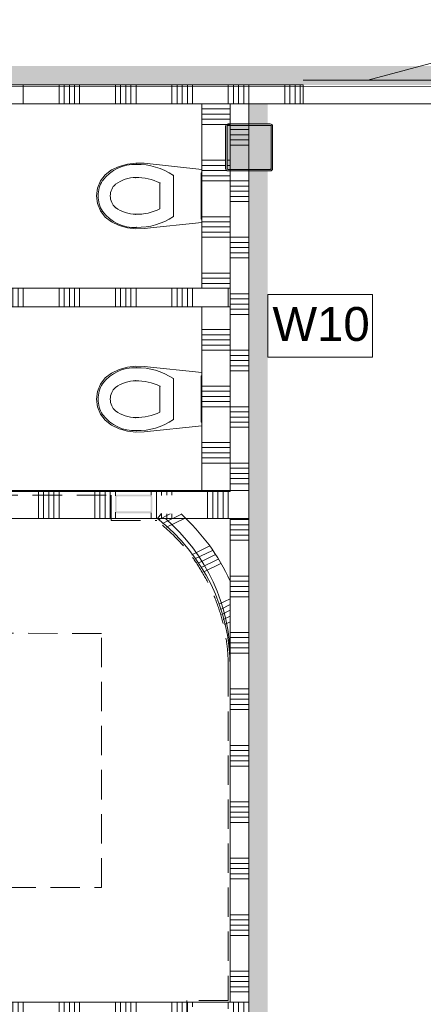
# Model space of a CAD drawing. Header units: millimetres. Extents: x -850 to 154668, y -80343 to 71019.
# Tile 75 of 147: x 48391 to 50537, y 21424 to 26657. Entities that reach past the tile are written whole.
import ezdxf

# ---------------------------------------------------------------- set-up
doc = ezdxf.new("R2010")
doc.units = ezdxf.units.MM
doc.header["$MEASUREMENT"] = 0
doc.linetypes.add('B0701', pattern=[234.119993, 155.999994, -78.119999])
for name, color, linetype in [('Info Wandafwerking aanduiding', 7, 'Continuous'), ('Info Wandafwerking aanduiding Doorsnede-arcering', 7, 'Continuous'), ('New_# trashcan Laagscheidingslijnen', 7, 'Continuous'), ('New_22 NC Binnenwanden', 7, 'Continuous'), ('New_22 NC Binnenwanden Deuren', 7, 'Continuous'), ('New_22 NC Binnenwanden Doorsnede-arcering', 7, 'Continuous'), ('New_22 NC Binnenwanden Laagscheidingslijnen', 7, 'Continuous'), ('New_24 Trappen', 7, 'Continuous'), ('New_74 Sanitair', 7, 'Continuous'), ('New_Z Ruimtefuncties Zone omranding', 7, 'Continuous'), ('S-COLS-____-OTLN.RVT S', 7, 'Continuous'), ('S-COLS-____-OTLN.RVT S 2D arcering', 7, 'Continuous'), ('S-COLS-____-OTLN.RVT S Doorsnede-arcering', 7, 'Continuous')]:
    doc.layers.add(name, color=color, linetype=linetype)
doc.styles.add('GENERATED_STYLE_1', font='arial.ttf')
doc.linetypes.add('Regenwater', pattern='A,0,[1,UO-720 _wandafwerkingen BG_2022-06-211.Shx,S=11.404762,R=0,X=0,Y=0.005006],-1499.5,0', length=1499.5)

# ---------------------------------------------------------------- blocks, each defined once
blk = doc.blocks.new('*X96')
at = {"layer": 'New_22 NC Binnenwanden Doorsnede-arcering', "color": 254, "linetype": 'Continuous', "lineweight": 0, "true_color": 0xe9ebeb}
for p, q in [((49360, 25009.7), (49510, 25009.7)), ((49360, 24982.3), (49510, 24982.3)), ((49360, 24954.9), (49510, 24954.9)), ((49360, 24927.4), (49510, 24927.4)), ((49360, 24900), (49510, 24900)), ((49360, 24709.7), (49510, 24709.7)), ((49360, 24682.3), (49510, 24682.3)), ((49360, 24654.9), (49510, 24654.9)), ((49360, 24627.4), (49510, 24627.4)), ((49360, 24600), (49510, 24600)), ((49360, 24409.7), (49510, 24409.7)), ((49360, 24382.3), (49510, 24382.3)), ((49360, 24354.9), (49510, 24354.9)), ((49360, 24327.4), (49510, 24327.4)), ((49360, 24300), (49510, 24300))]:
    blk.add_line(p, q, dxfattribs=at)
blk = doc.blocks.new('*X97')
at = {"layer": 'New_22 NC Binnenwanden Doorsnede-arcering', "color": 254, "linetype": 'Continuous', "lineweight": 0, "true_color": 0xe9ebeb}
for p, q in [((49360, 26209.7), (49510, 26209.7)), ((49360, 26182.3), (49510, 26182.3)), ((49360, 26154.9), (49510, 26154.9)), ((49360, 26127.4), (49510, 26127.4)), ((49360, 26100), (49510, 26100)), ((49360, 25909.7), (49485, 25909.7)), ((49360, 25882.3), (49485, 25882.3)), ((49360, 25854.9), (49489.6, 25854.9)), ((49360, 25827.4), (49510, 25827.4)), ((49360, 25800), (49510, 25800)), ((49360, 25609.7), (49510, 25609.7)), ((49360, 25582.3), (49510, 25582.3)), ((49360, 25554.9), (49510, 25554.9)), ((49360, 25527.4), (49510, 25527.4)), ((49360, 25500), (49510, 25500)), ((49360, 25309.7), (49510, 25309.7)), ((49360, 25282.3), (49510, 25282.3)), ((49360, 25254.9), (49510, 25254.9))]:
    blk.add_line(p, q, dxfattribs=at)
blk = doc.blocks.new('*X98')
at = {"layer": 'New_22 NC Binnenwanden Doorsnede-arcering', "color": 254, "linetype": 'Continuous', "lineweight": 0, "true_color": 0xe9ebeb}
for p, q in [((49493, 25909.7), (49510, 25909.7)), ((49493, 25882.3), (49510, 25882.3))]:
    blk.add_line(p, q, dxfattribs=at)
blk = doc.blocks.new('Wall_11_1', base_point=(49360, 24150))
at = {"layer": 'New_22 NC Binnenwanden', "color": 8, "linetype": 'Continuous', "lineweight": 0, "true_color": 0x778488}
for p, q in [((49510, 25230), (49360, 25230)), ((49510, 25130), (49360, 25130))]:
    blk.add_line(p, q, dxfattribs=at)
at = {"layer": 'New_22 NC Binnenwanden', "color": 8, "linetype": 'Continuous', "lineweight": 0, "true_color": 0x778488, "flags": 128}
for points in [[(49510, 26210), (49360, 26210)], [(49360, 26210), (49360, 25230)], [(49510, 26100), (49510, 26210)], [(49510, 25858), (49510, 26092)], [(49510, 25230), (49510, 25850)], [(49360, 25130), (49360, 24150)], [(49510, 24150), (49510, 25130)], [(49360, 24150), (49510, 24150)]]:
    blk.add_lwpolyline(points, dxfattribs=at)
at = {"layer": 'New_22 NC Binnenwanden', "color": 8, "lineweight": 0, "true_color": 0x778488}
for name in ['*X97', '*X98', '*X96']:
    blk.add_blockref(name, (0, 0), dxfattribs=at)
blk = doc.blocks.new('*X111')
at = {"layer": 'New_22 NC Binnenwanden Doorsnede-arcering', "color": 254, "linetype": 'Continuous', "lineweight": 0, "true_color": 0xe9ebeb}
for p, q in [((44400, 21435), (44400, 21398.3)), ((44427.4, 21435), (44427.4, 21398.3)), ((44454.9, 21435), (44454.9, 21398.3)), ((44482.3, 21435), (44482.3, 21398.3)), ((44509.7, 21435), (44509.7, 21398.3)), ((44700, 21435), (44700, 21398.3)), ((44727.4, 21435), (44727.4, 21398.3)), ((44754.9, 21435), (44754.9, 21398.3)), ((44782.3, 21435), (44782.3, 21398.3)), ((44809.7, 21435), (44809.7, 21398.3)), ((45000, 21435), (45000, 21398.3)), ((45027.4, 21435), (45027.4, 21398.3)), ((45054.9, 21435), (45054.9, 21398.3)), ((45082.3, 21435), (45082.3, 21398.3)), ((45109.7, 21435), (45109.7, 21398.3)), ((45300, 21435), (45300, 21398.3)), ((45327.4, 21435), (45327.4, 21398.3)), ((45354.9, 21435), (45354.9, 21398.3)), ((45382.3, 21435), (45382.3, 21398.3)), ((45409.7, 21435), (45409.7, 21398.3)), ((45600, 21435), (45600, 21398.3)), ((45627.4, 21435), (45627.4, 21398.3)), ((45654.9, 21435), (45654.9, 21398.3)), ((45682.3, 21435), (45682.3, 21398.3)), ((45709.7, 21435), (45709.7, 21398.3)), ((45900, 21435), (45900, 21398.3)), ((45927.4, 21435), (45927.4, 21398.3)), ((45954.9, 21435), (45954.9, 21398.3)), ((45982.3, 21435), (45982.3, 21398.3)), ((46009.7, 21435), (46009.7, 21398.3)), ((46200, 21435), (46200, 21398.3)), ((46227.4, 21435), (46227.4, 21398.3)), ((46254.9, 21435), (46254.9, 21398.3)), ((46282.3, 21435), (46282.3, 21398.3)), ((46309.7, 21435), (46309.7, 21398.3)), ((46500, 21435), (46500, 21398.3)), ((46527.4, 21435), (46527.4, 21398.3)), ((46554.9, 21435), (46554.9, 21398.3)), ((46582.3, 21435), (46582.3, 21398.3)), ((46609.7, 21435), (46609.7, 21398.3)), ((46800, 21435), (46800, 21398.3)), ((46827.4, 21435), (46827.4, 21398.3)), ((46854.9, 21435), (46854.9, 21398.3)), ((46882.3, 21435), (46882.3, 21398.3)), ((46909.7, 21435), (46909.7, 21398.3)), ((47100, 21435), (47100, 21398.3)), ((47127.4, 21435), (47127.4, 21398.3)), ((47154.9, 21435), (47154.9, 21398.3)), ((47182.3, 21435), (47182.3, 21398.3)), ((47209.7, 21435), (47209.7, 21398.3)), ((47400, 21435), (47400, 21398.3)), ((47427.4, 21435), (47427.4, 21398.3)), ((47454.9, 21435), (47454.9, 21398.3)), ((47482.3, 21435), (47482.3, 21398.3)), ((47509.7, 21435), (47509.7, 21398.3)), ((47700, 21435), (47700, 21398.3)), ((47727.4, 21435), (47727.4, 21398.3)), ((47754.9, 21435), (47754.9, 21398.3)), ((47782.3, 21435), (47782.3, 21398.3)), ((47809.7, 21435), (47809.7, 21398.3)), ((48000, 21435), (48000, 21398.3)), ((48027.4, 21435), (48027.4, 21413)), ((48054.9, 21435), (48054.9, 21413)), ((48082.3, 21435), (48082.3, 21413)), ((48109.7, 21435), (48109.7, 21413)), ((48300, 21435), (48300, 21398.3)), ((48327.4, 21435), (48327.4, 21398.3)), ((48354.9, 21435), (48354.9, 21398.3)), ((48382.3, 21435), (48382.3, 21398.3)), ((48409.7, 21435), (48409.7, 21398.3)), ((48600, 21435), (48600, 21398.3)), ((48627.4, 21435), (48627.4, 21398.3)), ((48654.9, 21435), (48654.9, 21398.3)), ((48682.3, 21435), (48682.3, 21398.3)), ((48709.7, 21435), (48709.7, 21398.3)), ((48900, 21435), (48900, 21398.3)), ((48927.4, 21435), (48927.4, 21398.3)), ((48954.9, 21435), (48954.9, 21398.3)), ((48982.3, 21435), (48982.3, 21398.3)), ((49009.7, 21435), (49009.7, 21398.3)), ((49200, 21435), (49200, 21398.3)), ((49227.4, 21435), (49227.4, 21398.3)), ((49254.9, 21435), (49254.9, 21398.3)), ((49282.3, 21435), (49282.3, 21398.3)), ((49309.7, 21435), (49309.7, 21410.6)), ((49500, 21435), (49500, 21399.2)), ((49527.4, 21435), (49527.4, 21398.3)), ((49554.9, 21435), (49554.9, 21398.3)), ((49582.3, 21435), (49582.3, 21398.3)), ((49609.7, 21435), (49609.7, 21434.6)), ((44400, 21398.3), (44400, 21285)), ((44427.4, 21398.3), (44427.4, 21285)), ((44454.9, 21398.3), (44454.9, 21285)), ((44482.3, 21398.3), (44482.3, 21285)), ((44509.7, 21398.3), (44509.7, 21285)), ((44700, 21398.3), (44700, 21285)), ((44727.4, 21398.3), (44727.4, 21285)), ((44754.9, 21398.3), (44754.9, 21285)), ((44782.3, 21398.3), (44782.3, 21285)), ((44809.7, 21398.3), (44809.7, 21285)), ((45000, 21398.3), (45000, 21285)), ((45027.4, 21398.3), (45027.4, 21285)), ((45054.9, 21398.3), (45054.9, 21285)), ((45082.3, 21398.3), (45082.3, 21285)), ((45109.7, 21398.3), (45109.7, 21285)), ((45300, 21398.3), (45300, 21285)), ((45327.4, 21398.3), (45327.4, 21285)), ((45354.9, 21398.3), (45354.9, 21285)), ((45382.3, 21398.3), (45382.3, 21285)), ((45409.7, 21398.3), (45409.7, 21285)), ((45600, 21398.3), (45600, 21385)), ((45627.4, 21398.3), (45627.4, 21385)), ((45654.9, 21398.3), (45654.9, 21385)), ((45682.3, 21398.3), (45682.3, 21385)), ((45709.7, 21398.3), (45709.7, 21385)), ((45900, 21398.3), (45900, 21285)), ((45927.4, 21398.3), (45927.4, 21285)), ((45954.9, 21398.3), (45954.9, 21285)), ((45982.3, 21398.3), (45982.3, 21285)), ((46009.7, 21398.3), (46009.7, 21285)), ((46200, 21398.3), (46200, 21285)), ((46227.4, 21398.3), (46227.4, 21285)), ((46254.9, 21398.3), (46254.9, 21285)), ((46282.3, 21398.3), (46282.3, 21285)), ((46309.7, 21398.3), (46309.7, 21285)), ((46500, 21398.3), (46500, 21285)), ((46527.4, 21398.3), (46527.4, 21285)), ((46554.9, 21398.3), (46554.9, 21285)), ((46582.3, 21398.3), (46582.3, 21285)), ((46609.7, 21398.3), (46609.7, 21285)), ((46800, 21398.3), (46800, 21285)), ((46827.4, 21398.3), (46827.4, 21285)), ((46854.9, 21398.3), (46854.9, 21285)), ((46882.3, 21398.3), (46882.3, 21285)), ((46909.7, 21398.3), (46909.7, 21285)), ((47100, 21398.3), (47100, 21285)), ((47127.4, 21398.3), (47127.4, 21285)), ((47154.9, 21398.3), (47154.9, 21285)), ((47182.3, 21398.3), (47182.3, 21285)), ((47209.7, 21398.3), (47209.7, 21285)), ((47400, 21398.3), (47400, 21285)), ((47427.4, 21398.3), (47427.4, 21285)), ((47454.9, 21398.3), (47454.9, 21285)), ((47482.3, 21398.3), (47482.3, 21285)), ((47509.7, 21398.3), (47509.7, 21285)), ((47700, 21398.3), (47700, 21285)), ((47727.4, 21398.3), (47727.4, 21285)), ((47754.9, 21398.3), (47754.9, 21285)), ((47782.3, 21398.3), (47782.3, 21285)), ((47809.7, 21398.3), (47809.7, 21285)), ((48000, 21398.3), (48000, 21285)), ((48300, 21398.3), (48300, 21285)), ((48327.4, 21398.3), (48327.4, 21285)), ((48354.9, 21398.3), (48354.9, 21285)), ((48382.3, 21398.3), (48382.3, 21285)), ((48409.7, 21398.3), (48409.7, 21285)), ((48600, 21398.3), (48600, 21285)), ((48627.4, 21398.3), (48627.4, 21285)), ((48654.9, 21398.3), (48654.9, 21285)), ((48682.3, 21398.3), (48682.3, 21285)), ((48709.7, 21398.3), (48709.7, 21285)), ((48900, 21398.3), (48900, 21285)), ((48927.4, 21398.3), (48927.4, 21285)), ((48954.9, 21398.3), (48954.9, 21285)), ((48982.3, 21398.3), (48982.3, 21285)), ((49009.7, 21398.3), (49009.7, 21285)), ((49200, 21398.3), (49200, 21285)), ((49227.4, 21398.3), (49227.4, 21285)), ((49254.9, 21398.3), (49254.9, 21285)), ((49282.3, 21398.3), (49282.3, 21285)), ((49527.4, 21398.3), (49527.4, 21311.2)), ((49554.9, 21398.3), (49554.9, 21352.3)), ((49582.3, 21398.3), (49582.3, 21393.5)), ((48027.4, 21310), (48027.4, 21285)), ((48054.9, 21310), (48054.9, 21285)), ((48082.3, 21310), (48082.3, 21285)), ((48109.7, 21310), (48109.7, 21285)), ((49309.7, 21312.2), (49309.7, 21285)), ((49500, 21325), (49500, 21285))]:
    blk.add_line(p, q, dxfattribs=at)
blk = doc.blocks.new('*X113')
at = {"layer": 'New_22 NC Binnenwanden Doorsnede-arcering', "color": 254, "linetype": 'Continuous', "lineweight": 0, "true_color": 0xe9ebeb}
for p, q in [((49609.7, 21434.6), (49609.7, 21398.3)), ((49554.9, 21352.3), (49554.9, 21285)), ((49582.3, 21393.5), (49582.3, 21285)), ((49609.7, 21398.3), (49609.7, 21285)), ((49527.4, 21311.2), (49527.4, 21285))]:
    blk.add_line(p, q, dxfattribs=at)
blk = doc.blocks.new('Wall_15_1', base_point=(44100, 21435))
at = {"layer": 'New_22 NC Binnenwanden', "color": 8, "linetype": 'Continuous', "lineweight": 0, "true_color": 0x778488, "flags": 128}
for points in [[(49610, 21435), (44275, 21435)], [(49610, 21435), (49610, 21285)]]:
    blk.add_lwpolyline(points, dxfattribs=at)
at = {"layer": 'New_22 NC Binnenwanden', "color": 8, "lineweight": 0, "true_color": 0x778488}
for name in ['*X111', '*X113']:
    blk.add_blockref(name, (0, 0), dxfattribs=at)
blk = doc.blocks.new('*X194')
at = {"layer": 'New_22 NC Binnenwanden Doorsnede-arcering', "color": 254, "linetype": 'Continuous', "lineweight": 0, "true_color": 0xe9ebeb}
for p, q in [((49191.5, 24030), (49129.1, 23999.4)), ((49250.4, 24028.3), (49150.5, 23979.4)), ((49270.4, 24007.5), (49172, 23959.4)), ((49399, 23858.6), (49306.2, 23813.2)), ((49415.4, 23836.2), (49322.8, 23790.8)), ((49431.9, 23813.7), (49339.4, 23768.4)), ((49446.5, 23790.3), (49356, 23746)), ((49459.6, 23766.2), (49370.3, 23722.4)), ((49510, 23579), (49450.4, 23549.8)), ((49510, 23548.4), (49457.9, 23522.9)), ((49510, 23517.9), (49465.5, 23496.1)), ((49510, 23487.3), (49473, 23469.2)), ((49510, 23456.8), (49480.5, 23442.4)), ((49510, 23244.9), (49507.4, 23243.7))]:
    blk.add_line(p, q, dxfattribs=at)
blk = doc.blocks.new('Wall_41_1', base_point=(49510, 23215))
at = {"layer": 'New_22 NC Binnenwanden', "color": 8, "linetype": 'Continuous', "lineweight": 0, "true_color": 0x778488, "flags": 128}
for points in [[(49144.6, 24032.7), (49123.1, 24005)], [(49510, 23673.3), (49510, 23215)]]:
    blk.add_lwpolyline(points, dxfattribs=at)
at = {"layer": 'New_22 NC Binnenwanden', "color": 8, "linetype": 'Continuous', "lineweight": 0, "true_color": 0x778488}
for radius, start, end in [(1100, 24.6198, 47.8091), (1000, 0, 52.1858)]:
    blk.add_arc((48510, 23215), radius, start, end, dxfattribs=at)
at = {"layer": 'New_22 NC Binnenwanden', "color": 8, "lineweight": 0, "true_color": 0x778488}
blk.add_blockref('*X194', (0, 0), dxfattribs=at)
blk = doc.blocks.new('Stair_7_1')
at = {"layer": 'New_24 Trappen', "color": 7, "linetype": 'B0701', "lineweight": 0}
for p, q in [((48225.8, 24130), (48876.4, 24130)), ((48876.4, 24130), (48876.4, 23995)), ((48876.4, 23995), (49119.6, 23995)), ((48825.9, 23395.4), (48085.9, 23395.5)), ((48825.8, 22045), (48825.9, 23395.4)), ((49500, 23215), (49500, 21445)), ((48085.9, 22045), (48825.8, 22045)), ((49500, 21445), (49280, 21445)), ((49280, 21445), (49280, 21310))]:
    blk.add_line(p, q, dxfattribs=at)
blk.add_arc((48510.1, 23215), 989.9, 0, 51.9947, dxfattribs=at)
blk = doc.blocks.new('*X307')
at = {"layer": 'New_22 NC Binnenwanden Doorsnede-arcering', "color": 254, "linetype": 'Continuous', "lineweight": 0, "true_color": 0xe9ebeb}
for p, q in [((49572.7, 25800), (49510, 25800)), ((49610, 25800), (49572.7, 25800)), ((49572.7, 25772.6), (49510, 25772.6)), ((49572.7, 25745.1), (49510, 25745.1)), ((49610, 25772.6), (49572.7, 25772.6)), ((49610, 25745.1), (49572.7, 25745.1)), ((49572.7, 25717.7), (49510, 25717.7)), ((49610, 25717.7), (49572.7, 25717.7)), ((49572.7, 25690.3), (49510, 25690.3)), ((49610, 25690.3), (49572.7, 25690.3)), ((49572.7, 25500), (49510, 25500)), ((49610, 25500), (49572.7, 25500)), ((49572.7, 25472.6), (49510, 25472.6)), ((49572.7, 25445.1), (49510, 25445.1)), ((49610, 25472.6), (49572.7, 25472.6)), ((49610, 25445.1), (49572.7, 25445.1)), ((49572.7, 25417.7), (49510, 25417.7)), ((49572.7, 25390.3), (49510, 25390.3)), ((49610, 25417.7), (49572.7, 25417.7)), ((49610, 25390.3), (49572.7, 25390.3)), ((49572.7, 25200), (49510, 25200)), ((49572.7, 25172.6), (49510, 25172.6)), ((49610, 25200), (49572.7, 25200)), ((49610, 25172.6), (49572.7, 25172.6)), ((49572.7, 25145.1), (49510, 25145.1)), ((49572.7, 25117.7), (49510, 25117.7)), ((49610, 25145.1), (49572.7, 25145.1)), ((49610, 25117.7), (49572.7, 25117.7)), ((49572.7, 25090.3), (49510, 25090.3)), ((49610, 25090.3), (49572.7, 25090.3)), ((49572.7, 24900), (49510, 24900)), ((49572.7, 24872.6), (49510, 24872.6)), ((49610, 24900), (49572.7, 24900)), ((49610, 24872.6), (49572.7, 24872.6)), ((49572.7, 24845.1), (49510, 24845.1)), ((49572.7, 24817.7), (49510, 24817.7)), ((49610, 24845.1), (49572.7, 24845.1)), ((49610, 24817.7), (49572.7, 24817.7)), ((49572.7, 24790.3), (49510, 24790.3)), ((49610, 24790.3), (49572.7, 24790.3)), ((49572.7, 24600), (49510, 24600)), ((49610, 24600), (49572.7, 24600)), ((49572.7, 24572.6), (49510, 24572.6)), ((49572.7, 24545.1), (49510, 24545.1)), ((49610, 24572.6), (49572.7, 24572.6)), ((49610, 24545.1), (49572.7, 24545.1)), ((49572.7, 24517.7), (49510, 24517.7)), ((49572.7, 24490.3), (49510, 24490.3)), ((49610, 24517.7), (49572.7, 24517.7)), ((49610, 24490.3), (49572.7, 24490.3)), ((49572.7, 24300), (49510, 24300)), ((49610, 24300), (49572.7, 24300)), ((49572.7, 24272.6), (49510, 24272.6)), ((49572.7, 24245.1), (49510, 24245.1)), ((49610, 24272.6), (49572.7, 24272.6)), ((49610, 24245.1), (49572.7, 24245.1)), ((49572.7, 24217.7), (49510, 24217.7)), ((49572.7, 24190.3), (49510, 24190.3)), ((49610, 24217.7), (49572.7, 24217.7)), ((49610, 24190.3), (49572.7, 24190.3))]:
    blk.add_line(p, q, dxfattribs=at)
blk = doc.blocks.new('*X309')
at = {"layer": 'New_22 NC Binnenwanden Doorsnede-arcering', "color": 254, "linetype": 'Continuous', "lineweight": 0, "true_color": 0xe9ebeb}
for p, q in [((49572.7, 26072.6), (49510, 26072.6)), ((49610, 26072.6), (49572.7, 26072.6)), ((49572.7, 26045.1), (49510, 26045.1)), ((49572.7, 26017.7), (49510, 26017.7)), ((49610, 26045.1), (49572.7, 26045.1)), ((49610, 26017.7), (49572.7, 26017.7)), ((49572.7, 25990.3), (49510, 25990.3)), ((49610, 25990.3), (49572.7, 25990.3))]:
    blk.add_line(p, q, dxfattribs=at)
blk = doc.blocks.new('*X310')
at = {"layer": 'New_22 NC Binnenwanden Doorsnede-arcering', "color": 254, "linetype": 'Continuous', "lineweight": 0, "true_color": 0xe9ebeb}
for p, q in [((49572.7, 24000), (49510, 24000)), ((49610, 24000), (49572.7, 24000))]:
    blk.add_line(p, q, dxfattribs=at)
blk = doc.blocks.new('Wall_73_1', base_point=(49510, 23985))
at = {"layer": 'New_22 NC Binnenwanden', "color": 8, "linetype": 'Continuous', "lineweight": 0, "true_color": 0x778488, "flags": 128}
for points in [[(49510, 26210), (49610, 26210)], [(49510, 26210), (49510, 26100)], [(49610, 26100), (49610, 26210)], [(49510, 26092), (49510, 25858)], [(49610, 25858), (49610, 26092)], [(49510, 25850), (49510, 24155)], [(49610, 23985), (49610, 25850)], [(49510, 24005), (49510, 23985)]]:
    blk.add_lwpolyline(points, dxfattribs=at)
at = {"layer": 'New_22 NC Binnenwanden Laagscheidingslijnen', "color": 8, "linetype": 'Continuous', "lineweight": 0, "true_color": 0x778488}
for p, q in [((49610, 24155), (49510, 24155)), ((49510, 24005), (49610, 24005))]:
    blk.add_line(p, q, dxfattribs=at)
at = {"layer": 'New_22 NC Binnenwanden', "color": 8, "lineweight": 0, "true_color": 0x778488}
for name in ['*X309', '*X307', '*X310']:
    blk.add_blockref(name, (0, 0), dxfattribs=at)
blk = doc.blocks.new('*X312')
at = {"layer": 'New_22 NC Binnenwanden Doorsnede-arcering', "color": 254, "linetype": 'Continuous', "lineweight": 0, "true_color": 0xe9ebeb}
for p, q in [((49572.7, 23972.6), (49510, 23972.6)), ((49610, 23972.6), (49572.7, 23972.6)), ((49572.7, 23945.1), (49510, 23945.1)), ((49572.7, 23917.7), (49510, 23917.7)), ((49610, 23945.1), (49572.7, 23945.1)), ((49610, 23917.7), (49572.7, 23917.7)), ((49572.7, 23890.3), (49510, 23890.3)), ((49610, 23890.3), (49572.7, 23890.3)), ((49572.7, 23700), (49510, 23700)), ((49572.7, 23672.6), (49510, 23672.6)), ((49610, 23700), (49572.7, 23700)), ((49610, 23672.6), (49572.7, 23672.6)), ((49572.7, 23645.1), (49510, 23645.1)), ((49572.7, 23617.7), (49510, 23617.7)), ((49610, 23645.1), (49572.7, 23645.1)), ((49610, 23617.7), (49572.7, 23617.7)), ((49572.7, 23590.3), (49510, 23590.3)), ((49610, 23590.3), (49572.7, 23590.3)), ((49572.7, 23400), (49510, 23400)), ((49610, 23400), (49572.7, 23400)), ((49572.7, 23372.6), (49510, 23372.6)), ((49572.7, 23345.1), (49510, 23345.1)), ((49610, 23372.6), (49572.7, 23372.6)), ((49610, 23345.1), (49572.7, 23345.1)), ((49572.7, 23317.7), (49510, 23317.7)), ((49572.7, 23290.3), (49510, 23290.3)), ((49610, 23317.7), (49572.7, 23317.7)), ((49610, 23290.3), (49572.7, 23290.3)), ((49572.7, 23100), (49510, 23100)), ((49610, 23100), (49572.7, 23100)), ((49572.7, 23072.6), (49510, 23072.6)), ((49572.7, 23045.1), (49510, 23045.1)), ((49610, 23072.6), (49572.7, 23072.6)), ((49610, 23045.1), (49572.7, 23045.1)), ((49572.7, 23017.7), (49510, 23017.7)), ((49572.7, 22990.3), (49510, 22990.3)), ((49610, 23017.7), (49572.7, 23017.7)), ((49610, 22990.3), (49572.7, 22990.3)), ((49572.7, 22800), (49510, 22800)), ((49572.7, 22772.6), (49510, 22772.6)), ((49610, 22800), (49572.7, 22800)), ((49610, 22772.6), (49572.7, 22772.6)), ((49572.7, 22745.1), (49510, 22745.1)), ((49572.7, 22717.7), (49510, 22717.7)), ((49610, 22745.1), (49572.7, 22745.1)), ((49610, 22717.7), (49572.7, 22717.7)), ((49572.7, 22690.3), (49510, 22690.3)), ((49610, 22690.3), (49572.7, 22690.3)), ((49572.7, 22500), (49510, 22500)), ((49610, 22500), (49572.7, 22500)), ((49572.7, 22472.6), (49510, 22472.6)), ((49610, 22472.6), (49572.7, 22472.6)), ((49572.7, 22445.1), (49510, 22445.1)), ((49572.7, 22417.7), (49510, 22417.7)), ((49610, 22445.1), (49572.7, 22445.1)), ((49610, 22417.7), (49572.7, 22417.7)), ((49572.7, 22390.3), (49510, 22390.3)), ((49610, 22390.3), (49572.7, 22390.3)), ((49572.7, 22200), (49510, 22200)), ((49610, 22200), (49572.7, 22200)), ((49572.7, 22172.6), (49510, 22172.6)), ((49572.7, 22145.1), (49510, 22145.1)), ((49610, 22172.6), (49572.7, 22172.6)), ((49610, 22145.1), (49572.7, 22145.1)), ((49572.7, 22117.7), (49510, 22117.7)), ((49572.7, 22090.3), (49510, 22090.3)), ((49610, 22117.7), (49572.7, 22117.7)), ((49610, 22090.3), (49572.7, 22090.3)), ((49572.7, 21900), (49510, 21900)), ((49572.7, 21872.6), (49510, 21872.6)), ((49610, 21900), (49572.7, 21900)), ((49610, 21872.6), (49572.7, 21872.6)), ((49572.7, 21845.1), (49510, 21845.1)), ((49610, 21845.1), (49572.7, 21845.1)), ((49572.7, 21817.7), (49510, 21817.7)), ((49572.7, 21790.3), (49510, 21790.3)), ((49610, 21817.7), (49572.7, 21817.7)), ((49610, 21790.3), (49572.7, 21790.3)), ((49572.7, 21600), (49510, 21600)), ((49572.7, 21572.6), (49510, 21572.6)), ((49610, 21600), (49572.7, 21600)), ((49610, 21572.6), (49572.7, 21572.6)), ((49572.7, 21545.1), (49510, 21545.1)), ((49572.7, 21517.7), (49510, 21517.7)), ((49610, 21545.1), (49572.7, 21545.1)), ((49610, 21517.7), (49572.7, 21517.7)), ((49572.7, 21490.3), (49510, 21490.3)), ((49610, 21490.3), (49572.7, 21490.3))]:
    blk.add_line(p, q, dxfattribs=at)
blk = doc.blocks.new('Wall_74_1', base_point=(49510, 21435))
at = {"layer": 'New_22 NC Binnenwanden', "color": 8, "linetype": 'Continuous', "lineweight": 0, "true_color": 0x778488, "flags": 128}
for points in [[(49510, 23985), (49510, 21435)], [(49610, 21435), (49610, 23985)], [(49510, 21435), (49610, 21435)]]:
    blk.add_lwpolyline(points, dxfattribs=at)
at = {"layer": 'New_22 NC Binnenwanden', "color": 8, "lineweight": 0, "true_color": 0x778488}
blk.add_blockref('*X312', (0, 0), dxfattribs=at)
blk = doc.blocks.new('*X1408')
at = {"layer": 'New_22 NC Binnenwanden Doorsnede-arcering', "color": 254, "linetype": 'Continuous', "lineweight": 0, "true_color": 0xe9ebeb}
for p, q in [((48300, 25230), (48300, 25130)), ((48327.4, 25230), (48327.4, 25130)), ((48354.9, 25230), (48354.9, 25130)), ((48382.3, 25230), (48382.3, 25130)), ((48409.7, 25230), (48409.7, 25130)), ((48600, 25230), (48600, 25130)), ((48627.4, 25230), (48627.4, 25130)), ((48654.9, 25230), (48654.9, 25130)), ((48682.3, 25230), (48682.3, 25130)), ((48709.7, 25230), (48709.7, 25130)), ((48900, 25230), (48900, 25130)), ((48927.4, 25230), (48927.4, 25130)), ((48954.9, 25230), (48954.9, 25130)), ((48982.3, 25230), (48982.3, 25130)), ((49009.7, 25230), (49009.7, 25130)), ((49200, 25230), (49200, 25130)), ((49227.4, 25230), (49227.4, 25130)), ((49254.9, 25230), (49254.9, 25130)), ((49282.3, 25230), (49282.3, 25130)), ((49309.7, 25230), (49309.7, 25130))]:
    blk.add_line(p, q, dxfattribs=at)
blk = doc.blocks.new('*X1409')
at = {"layer": 'New_22 NC Binnenwanden Doorsnede-arcering', "color": 254, "linetype": 'Continuous', "lineweight": 0, "true_color": 0xe9ebeb}
blk.add_line((49500, 25230), (49500, 25130), dxfattribs=at)
blk = doc.blocks.new('Wall_236_1', base_point=(48160, 25180))
at = {"layer": 'New_# trashcan Laagscheidingslijnen', "color": 8, "linetype": 'Continuous', "lineweight": 0, "true_color": 0x778488}
for p, q in [((49467.5, 25230), (49367.5, 25230)), ((49367.5, 25130), (49467.5, 25130))]:
    blk.add_line(p, q, dxfattribs=at)
at = {"layer": 'New_22 NC Binnenwanden', "color": 8, "linetype": 'Continuous', "lineweight": 0, "true_color": 0x778488, "flags": 128}
for points in [[(49367.5, 25230), (48260, 25230)], [(49510, 25230), (49467.5, 25230)], [(49510, 25130), (49510, 25230)], [(48260, 25130), (49367.5, 25130)], [(49467.5, 25130), (49510, 25130)]]:
    blk.add_lwpolyline(points, dxfattribs=at)
at = {"layer": 'New_22 NC Binnenwanden', "color": 8, "lineweight": 0, "true_color": 0x778488}
for name in ['*X1408', '*X1409']:
    blk.add_blockref(name, (0, 0), dxfattribs=at)
blk = doc.blocks.new('Wall_334_1', base_point=(49610, 26210))
at = {"layer": 'Info Wandafwerking aanduiding Doorsnede-arcering', "linetype": 'Continuous', "lineweight": 0}
blk.add_hatch(color=1, dxfattribs=at).paths.add_polyline_path([(49710, 14150), (49710, 26210), (49610, 26210), (49610, 14150)])
at = {"layer": 'Info Wandafwerking aanduiding', "color": 9, "linetype": 'Continuous', "lineweight": 0, "flags": 128}
blk.add_lwpolyline([(49610, 26210), (49710, 26210)], dxfattribs=at)
blk = doc.blocks.new('Wall_445_1', base_point=(61261, 26310))
at = {"layer": 'Info Wandafwerking aanduiding Doorsnede-arcering', "linetype": 'Continuous', "lineweight": 0}
blk.add_hatch(color=1, dxfattribs=at).paths.add_polyline_path([(61261, 26410), (29780, 26410), (29780, 26310), (61261, 26310)])
blk = doc.blocks.new('Column_15_1', base_point=(48996.8, 24083))
at = {"layer": 'S-COLS-____-OTLN.RVT S Doorsnede-arcering', "linetype": 'Continuous', "lineweight": 0, "true_color": 0x778488}
h = blk.add_hatch(color=8, dxfattribs=at)
h.paths.add_polyline_path([(48896.8, 24048, 0.414214), (48911.8, 24033), (49081.8, 24033, 0.414214), (49096.8, 24048), (49096.8, 24118, 0.414214), (49081.8, 24133), (48911.8, 24133, 0.414214), (48896.8, 24118)])
h.paths.add_polyline_path([(49081.8, 24043), (48911.8, 24043, -0.414214), (48906.8, 24048), (48906.8, 24118, -0.414214), (48911.8, 24123), (49081.8, 24123, -0.414214), (49086.8, 24118), (49086.8, 24048, -0.414214)], flags=0)
blk = doc.blocks.new('Toilet 22_2')
at = {"layer": 'New_74 Sanitair', "color": 1, "linetype": 'Continuous', "lineweight": 0}
for p, q in [((-141, 0), (-173.3, -306.6)), ((141, 0), (-141, 0)), ((123, 0), (-123, 0)), ((-123, 0), (-123, -5)), ((123, -5), (123, 0)), ((173.3, -306.6), (141, 0)), ((-123, -5), (123, -5)), ((0, -151.4), (-108.9, -151.4)), ((108.9, -151.4), (0, -151.4)), ((0, -223.6), (-68.8, -223.6)), ((68.8, -223.6), (0, -223.6)), ((-173.3, -306.6), (-174.9, -351.8)), ((174.9, -351.8), (173.3, -306.6)), ((-174.9, -351.8), (-169.4, -396.7)), ((169.4, -396.7), (174.9, -351.8)), ((-169.4, -396.7), (-157, -440.3)), ((157, -440.3), (169.4, -396.7)), ((-157, -440.3), (-138, -481.3)), ((62.1, -459.7), (62.1, -459.7)), ((138, -481.3), (157, -440.3)), ((-138, -481.3), (-112.4, -513.9)), ((-112.4, -513.9), (-79.4, -538.8)), ((0, -487.5), (0, -487.5)), ((79.4, -538.8), (112.4, -513.9)), ((112.4, -513.9), (138, -481.3)), ((-79.4, -538.8), (-41, -554.6)), ((-41, -554.6), (0, -560)), ((0, -552.4), (0, -552.4)), ((0, -560), (41, -554.6)), ((41, -554.6), (79.4, -538.8)), ((81.1, -529), (81.1, -529))]:
    blk.add_line(p, q, dxfattribs=at)
for centre, major_axis, start_param, end_param in [((258.1, -339.4), (425.3, 0), 2.612188, 3.165208), ((-258.1, -339.4), (425.3, 0), 6.259569, 6.81259), ((264.5, -347.9), (362.2, 0), 2.738768, 3.154495), ((-264.5, -347.9), (362.2, 0), 6.270283, 6.68601), ((89.5, -360.8), (256.9, 0), 3.085861, 3.98645), ((134.9, -351.4), (232.6, 0), 3.144841, 3.702507), ((-134.9, -351.4), (232.6, 0), 5.722271, 6.279937), ((-89.5, -360.8), (256.9, 0), 5.438328, 6.338917), ((0.8, -419), (78.2, 0), 3.778693, 4.701998), ((-0.8, -419), (78.2, 0), 4.72278, 5.646085), ((0.8, -431.2), (138.5, 0), 4.079884, 4.706528), ((-0.8, -431.2), (138.5, 0), 4.71825, 5.344894)]:
    blk.add_ellipse(centre, major_axis=major_axis, ratio=0.875546, start_param=start_param, end_param=end_param, dxfattribs=at)
for p in [(108.9, -151.4), (68.8, -223.6), (-167, -348.2), (-97.7, -352), (97.7, -352), (167, -348.2), (-62.1, -459.7), (-81.1, -529)]:
    blk.add_point(p, dxfattribs=at)
blk = doc.blocks.new('Column 128[128]_1', base_point=(0.5, 3))
at = {"layer": 'S-COLS-____-OTLN.RVT S 2D arcering', "linetype": 'Continuous', "lineweight": 0, "true_color": 0x778488}
h = blk.add_hatch(color=8, dxfattribs=at)
h.paths.add_polyline_path([(49485.5, 25866), (49486.5, 25861), (49489.3, 25856.8), (49493.5, 25853.9), (49498.5, 25853), (49722.5, 25853), (49727.5, 25853.9), (49731.7, 25856.8), (49734.5, 25861), (49735.5, 25866), (49735.5, 26090), (49734.5, 26094.9), (49731.7, 26099.1), (49727.5, 26102), (49722.5, 26103), (49498.5, 26103), (49493.5, 26102), (49489.3, 26099.1), (49486.5, 26094.9), (49485.5, 26090)])
h.paths.add_polyline_path([(49722.5, 25861), (49498.5, 25861), (49496.6, 25861.3), (49495, 25862.4), (49493.9, 25864), (49493.5, 25866), (49493.5, 26090), (49493.9, 26091.9), (49495, 26093.5), (49496.6, 26094.6), (49498.5, 26095), (49722.5, 26095), (49724.4, 26094.6), (49726.1, 26093.5), (49727.1, 26091.9), (49727.5, 26090), (49727.5, 25866), (49727.1, 25864), (49726.1, 25862.4), (49724.4, 25861.3)], flags=0)
blk.add_hatch(color=8, dxfattribs=at).paths.add_polyline_path([(49722.5, 26095), (49498.5, 26095), (49496.6, 26094.6), (49495, 26093.5), (49493.9, 26091.9), (49493.5, 26090), (49493.5, 25866), (49493.9, 25864), (49495, 25862.4), (49496.6, 25861.3), (49498.5, 25861), (49722.5, 25861), (49724.4, 25861.3), (49726.1, 25862.4), (49727.1, 25864), (49727.5, 25866), (49727.5, 26090), (49727.1, 26091.9), (49726.1, 26093.5), (49724.4, 26094.6)])
at = {"layer": 'S-COLS-____-OTLN.RVT S', "color": 1, "linetype": 'Continuous', "lineweight": 0}
for p, q in [((49486.5, 26094.9), (49485.5, 26090)), ((49485.5, 26090), (49485.5, 25866)), ((49489.3, 26099.1), (49486.5, 26094.9)), ((49493.5, 26102), (49489.3, 26099.1)), ((49498.5, 26103), (49493.5, 26102)), ((49493.5, 26090), (49493.9, 26091.9)), ((49493.5, 25866), (49493.5, 26090)), ((49493.9, 26091.9), (49495, 26093.5)), ((49495, 26093.5), (49496.6, 26094.6)), ((49496.6, 26094.6), (49498.5, 26095)), ((49722.5, 26103), (49498.5, 26103)), ((49498.5, 26095), (49722.5, 26095)), ((49727.5, 26102), (49722.5, 26103)), ((49722.5, 26095), (49724.4, 26094.6)), ((49724.4, 26094.6), (49726.1, 26093.5)), ((49726.1, 26093.5), (49727.1, 26091.9)), ((49727.1, 26091.9), (49727.5, 26090)), ((49731.7, 26099.1), (49727.5, 26102)), ((49727.5, 26090), (49727.5, 25866)), ((49734.5, 26094.9), (49731.7, 26099.1)), ((49735.5, 26090), (49734.5, 26094.9)), ((49735.5, 25866), (49735.5, 26090)), ((49485.5, 25866), (49486.5, 25861)), ((49486.5, 25861), (49489.3, 25856.8)), ((49489.3, 25856.8), (49493.5, 25853.9)), ((49493.9, 25864), (49493.5, 25866)), ((49493.5, 25853.9), (49498.5, 25853)), ((49495, 25862.4), (49493.9, 25864)), ((49496.6, 25861.3), (49495, 25862.4)), ((49498.5, 25861), (49496.6, 25861.3)), ((49722.5, 25861), (49498.5, 25861)), ((49498.5, 25853), (49722.5, 25853)), ((49724.4, 25861.3), (49722.5, 25861)), ((49722.5, 25853), (49727.5, 25853.9)), ((49726.1, 25862.4), (49724.4, 25861.3)), ((49727.1, 25864), (49726.1, 25862.4)), ((49727.5, 25866), (49727.1, 25864)), ((49727.5, 25853.9), (49731.7, 25856.8)), ((49731.7, 25856.8), (49734.5, 25861)), ((49734.5, 25861), (49735.5, 25866))]:
    blk.add_line(p, q, dxfattribs=at)
blk = doc.blocks.new('*X2990')
at = {"layer": 'New_22 NC Binnenwanden Doorsnede-arcering', "color": 254, "linetype": 'Continuous', "lineweight": 0, "true_color": 0xe9ebeb}
for p, q in [((48409.7, 26310), (48409.7, 26210)), ((48600, 26310), (48600, 26210)), ((48627.4, 26310), (48627.4, 26210)), ((48654.9, 26310), (48654.9, 26210)), ((48682.3, 26310), (48682.3, 26210)), ((48709.7, 26310), (48709.7, 26210)), ((48900, 26310), (48900, 26210)), ((48927.4, 26310), (48927.4, 26210)), ((48954.9, 26310), (48954.9, 26210)), ((48982.3, 26310), (48982.3, 26210)), ((49009.7, 26310), (49009.7, 26210)), ((49200, 26310), (49200, 26210)), ((49227.4, 26310), (49227.4, 26210)), ((49254.9, 26310), (49254.9, 26210)), ((49282.3, 26310), (49282.3, 26210)), ((49309.7, 26310), (49309.7, 26210)), ((49500, 26310), (49500, 26210)), ((49527.4, 26310), (49527.4, 26210)), ((49554.9, 26310), (49554.9, 26210)), ((49582.3, 26310), (49582.3, 26210)), ((49609.7, 26310), (49609.7, 26210)), ((49800, 26310), (49800, 26210)), ((49827.4, 26310), (49827.4, 26210)), ((49854.9, 26310), (49854.9, 26210)), ((49882.3, 26310), (49882.3, 26210))]:
    blk.add_line(p, q, dxfattribs=at)
blk = doc.blocks.new('D1 zl1-a 22_4')
at = {"layer": 'New_22 NC Binnenwanden Deuren', "color": 1, "linetype": 'Continuous', "lineweight": 0}
for p, q in [((357, 0), (-664, 273.6)), ((357, 0), (-700, 0)), ((700, 0), (357, 0))]:
    blk.add_line(p, q, dxfattribs=at)
at = {"layer": 'New_22 NC Binnenwanden Deuren', "color": 7, "linetype": 'Continuous', "lineweight": 0}
for p, q in [((-700, -25), (-700, -125)), ((-700, -25), (-700, -125)), ((700, -25), (700, -125)), ((700, -25), (700, -125))]:
    blk.add_line(p, q, dxfattribs=at)
at = {"layer": 'New_22 NC Binnenwanden Deuren', "color": 1, "linetype": 'Continuous', "lineweight": 0}
blk.add_arc((357, 0), 1057, 165, 180, dxfattribs=at)
blk = doc.blocks.new('Wall_624_1', base_point=(61160, 26210))
at = {"layer": 'New_22 NC Binnenwanden', "color": 8, "linetype": 'Continuous', "lineweight": 0, "true_color": 0x778488}
blk.add_line((49898.1, 26310), (49898.1, 26210), dxfattribs=at)
at = {"layer": 'New_22 NC Binnenwanden', "color": 8, "linetype": 'Continuous', "lineweight": 0, "true_color": 0x778488, "flags": 128}
for points in [[(49898.1, 26310), (47208, 26310)], [(47208, 26210), (49898.1, 26210)]]:
    blk.add_lwpolyline(points, dxfattribs=at)
at = {"layer": 'New_22 NC Binnenwanden', "color": 8, "lineweight": 0, "true_color": 0x778488}
blk.add_blockref('*X2990', (0, 0), dxfattribs=at)
at = {"layer": 'New_22 NC Binnenwanden Deuren', "color": 1, "linetype": 'Continuous', "lineweight": 0, "xscale": -1, "zscale": 1000}
blk.add_blockref('D1 zl1-a 22_4', (50598.1, 26335), dxfattribs=at)
blk = doc.blocks.new('*X3012')
at = {"layer": 'New_22 NC Binnenwanden Doorsnede-arcering', "color": 254, "linetype": 'Continuous', "lineweight": 0, "true_color": 0xe9ebeb}
for p, q in [((45790.3, 24118.2), (45790.3, 24155)), ((45817.7, 24005), (45817.7, 24155)), ((45845.2, 24005), (45845.2, 24155)), ((45872.6, 24005), (45872.6, 24155)), ((45900, 24005), (45900, 24155)), ((46090.3, 24005), (46090.3, 24155)), ((46117.7, 24005), (46117.7, 24155)), ((46145.2, 24005), (46145.2, 24155)), ((46172.6, 24005), (46172.6, 24155)), ((46200, 24005), (46200, 24155)), ((46390.3, 24005), (46390.3, 24155)), ((46417.7, 24005), (46417.7, 24155)), ((46445.2, 24005), (46445.2, 24155)), ((46472.6, 24005), (46472.6, 24155)), ((46500, 24005), (46500, 24155)), ((46690.3, 24005), (46690.3, 24155)), ((46717.7, 24005), (46717.7, 24155)), ((46745.2, 24005), (46745.2, 24155)), ((46772.6, 24005), (46772.6, 24155)), ((46800, 24005), (46800, 24155)), ((46990.3, 24005), (46990.3, 24155)), ((47017.7, 24005), (47017.7, 24155)), ((47045.2, 24005), (47045.2, 24155)), ((47072.6, 24005), (47072.6, 24155)), ((47100, 24005), (47100, 24155)), ((47290.3, 24005), (47290.3, 24155)), ((47317.7, 24005), (47317.7, 24155)), ((47345.2, 24005), (47345.2, 24155)), ((47372.6, 24005), (47372.6, 24155)), ((47400, 24005), (47400, 24155)), ((47590.3, 24005), (47590.3, 24155)), ((47617.7, 24005), (47617.7, 24155)), ((47645.2, 24005), (47645.2, 24155)), ((47672.6, 24005), (47672.6, 24155)), ((47700, 24005), (47700, 24155)), ((47890.3, 24005), (47890.3, 24155)), ((47917.7, 24005), (47917.7, 24155)), ((47945.2, 24005), (47945.2, 24155)), ((47972.6, 24005), (47972.6, 24155)), ((48000, 24005), (48000, 24155)), ((48190.3, 24133), (48190.3, 24155)), ((48217.7, 24125), (48217.7, 24155)), ((48245.2, 24005), (48245.2, 24155)), ((48272.6, 24005), (48272.6, 24155)), ((48300, 24005), (48300, 24155)), ((48490.3, 24005), (48490.3, 24155)), ((48517.7, 24005), (48517.7, 24155)), ((48545.2, 24005), (48545.2, 24155)), ((48572.6, 24005), (48572.6, 24155)), ((48600, 24005), (48600, 24155)), ((48790.3, 24005), (48790.3, 24155)), ((48817.7, 24005), (48817.7, 24155)), ((48845.2, 24005), (48845.2, 24155)), ((48872.6, 24005), (48872.6, 24155)), ((48900, 24125.9), (48900, 24155)), ((49090.3, 24129.4), (49090.3, 24155)), ((49117.7, 24005), (49117.7, 24155)), ((49145.2, 24127.5), (49145.2, 24155)), ((49172.6, 24130), (49172.6, 24155)), ((49200, 24130), (49200, 24155)), ((49390.3, 24005), (49390.3, 24155)), ((49417.7, 24005), (49417.7, 24155)), ((49445.2, 24005), (49445.2, 24155)), ((49472.6, 24005), (49472.6, 24155)), ((49500, 24005), (49500, 24155)), ((48190.3, 24005), (48190.3, 24030)), ((48217.7, 24005), (48217.7, 24035)), ((48900, 24005), (48900, 24040)), ((49090.3, 24005), (49090.3, 24035.8)), ((49145.2, 24005), (49145.2, 24032.5)), ((49172.6, 24005), (49172.6, 24030)), ((49200, 24005), (49200, 24030))]:
    blk.add_line(p, q, dxfattribs=at)
blk = doc.blocks.new('Wall_628_1', base_point=(45785.4, 24005))
at = {"layer": 'New_22 NC Binnenwanden', "color": 8, "linetype": 'Continuous', "lineweight": 0, "true_color": 0x778488}
blk.add_line((49610, 24005), (49610, 24155), dxfattribs=at)
at = {"layer": 'New_22 NC Binnenwanden', "color": 8, "linetype": 'Continuous', "lineweight": 0, "true_color": 0x778488, "flags": 128}
for points in [[(49510, 24155), (45785.4, 24155)], [(45805.4, 24005), (49510, 24005)]]:
    blk.add_lwpolyline(points, dxfattribs=at)
at = {"layer": 'New_22 NC Binnenwanden Laagscheidingslijnen', "color": 8, "linetype": 'Continuous', "lineweight": 0, "true_color": 0x778488}
for p, q in [((49610, 24155), (49510, 24155)), ((49510, 24005), (49610, 24005))]:
    blk.add_line(p, q, dxfattribs=at)
at = {"layer": 'New_22 NC Binnenwanden', "color": 8, "lineweight": 0, "true_color": 0x778488}
blk.add_blockref('*X3012', (0, 0), dxfattribs=at)

msp = doc.modelspace()

# ---------------------------------------------------------------- linework, layer by layer
at = {"layer": 'Info Wandafwerking aanduiding', "color": 9, "linetype": 'Continuous', "lineweight": 0, "flags": 128}
msp.add_lwpolyline([(49710, 25195.7), (50266.9, 25195.7), (50266.9, 24862.8), (49710, 24862.8)], close=True, dxfattribs=at)
at = {"layer": 'New_Z Ruimtefuncties Zone omranding', "color": 41, "linetype": 'Continuous', "lineweight": 0, "true_color": 0xffdd55, "flags": 128}
msp.add_lwpolyline([(47375.4, 29975), (47375.4, 26302.2), (61260, 26308.3), (61261, 19351.7, -0.295235), (61910, 18348.4), (61910, 12048.4), (62190, 12048.4), (73268, 12048.4), (73268, 14148.3, -0.414214), (74268, 15148.3), (77660, 15148.3), (77660, 17150), (75260.1, 17150), (75260.1, 30198.3), (62011.9, 30198.3), (62011.9, 29975)], format="xyb", close=True, dxfattribs=at)
at = {"layer": 'New_Z Ruimtefuncties Zone omranding', "color": 32, "linetype": 'Continuous', "lineweight": 0, "true_color": 0xba661c, "flags": 128}
msp.add_lwpolyline([(42241, 22415), (42460, 22415), (44275, 22415), (44275, 21435), (49510, 21435), (49509.9, 23256.7, 0.219283), (49165.4, 24005), (45785.4, 24005), (45785.4, 25750), (43875, 25750), (43875, 26210), (42241, 26210)], format="xyb", close=True, dxfattribs=at)
at = {"layer": 'New_Z Ruimtefuncties Zone omranding', "color": 41, "linetype": 'Continuous', "lineweight": 0, "true_color": 0xffeeaa, "flags": 128}
msp.add_lwpolyline([(74268, 9950), (60820.8, 9950), (60820.8, 11050), (52437.4, 11052.5, -0.395), (51410, 12150), (51410, 12450), (51410, 18350, -0.414214), (52510, 19450), (52860, 19450), (52860, 21400), (51760, 21400), (51310.1, 21400), (51310.1, 26210), (49735, 26210), (49610, 26210), (49610, 14150), (49410, 14150, -0.414214), (50410, 13150), (50410, 11250, -0.414214), (49410, 9950), (44275, 9950), (44275, 8950), (44410, 8950), (66960, 8950)], format="xyb", dxfattribs=at)
at = {"layer": 'New_Z Ruimtefuncties Zone omranding', "color": 41, "linetype": 'Continuous', "lineweight": 0, "true_color": 0xffd5aa, "flags": 128}
msp.add_lwpolyline([(49510, 26210), (45885.4, 26210), (45885.4, 24150), (49510, 24150)], close=True, dxfattribs=at)

# ---------------------------------------------------------------- block references
at = {"layer": 'Info Wandafwerking aanduiding', "color": 1, "lineweight": 0}
for name, p in [('Wall_445_1', (61261, 26310)), ('Wall_334_1', (49610, 26210))]:
    msp.add_blockref(name, p, dxfattribs=at)
at = {"layer": 'New_22 NC Binnenwanden', "color": 8, "lineweight": 0, "true_color": 0x778488}
for name, p in [('Wall_624_1', (61160, 26210)), ('Wall_11_1', (49360, 24150)), ('Wall_73_1', (49510, 23985)), ('Wall_236_1', (48160, 25180)), ('Wall_628_1', (45785.4, 24005)), ('Wall_41_1', (49510, 23215)), ('Wall_74_1', (49510, 21435)), ('Wall_15_1', (44100, 21435))]:
    msp.add_blockref(name, p, dxfattribs=at)
at = {"layer": 'New_24 Trappen', "color": 7, "linetype": 'Regenwater', "lineweight": 0}
msp.add_blockref('Stair_7_1', (0, 0), dxfattribs=at)
at = {"layer": 'New_74 Sanitair', "color": 1, "linetype": 'Continuous', "lineweight": 0, "xscale": -1, "zscale": 1000, "rotation": 270}
for p in [(49360, 25720), (49360, 24640)]:
    msp.add_blockref('Toilet 22_2', p, dxfattribs=at)
at = {"layer": 'S-COLS-____-OTLN.RVT S', "color": 1, "linetype": 'Continuous', "lineweight": 0}
msp.add_blockref('Column 128[128]_1', (0.5, 3), dxfattribs=at)
at = {"layer": 'S-COLS-____-OTLN.RVT S', "color": 3, "lineweight": 0}
msp.add_blockref('Column_15_1', (48996.8, 24083), dxfattribs=at)

# ---------------------------------------------------------------- texts
at = {"layer": 'Info Wandafwerking aanduiding', "color": 2, "linetype": 'Continuous', "lineweight": 0, "insert": (49735, 25129.5), "char_height": 180, "attachment_point": 1, "style": 'GENERATED_STYLE_1'}
msp.add_mtext('\\A1;{\\pql;\\fArial|b0|i0|c0|p38;W10}', dxfattribs=at)

doc.saveas('drawing.dxf')
